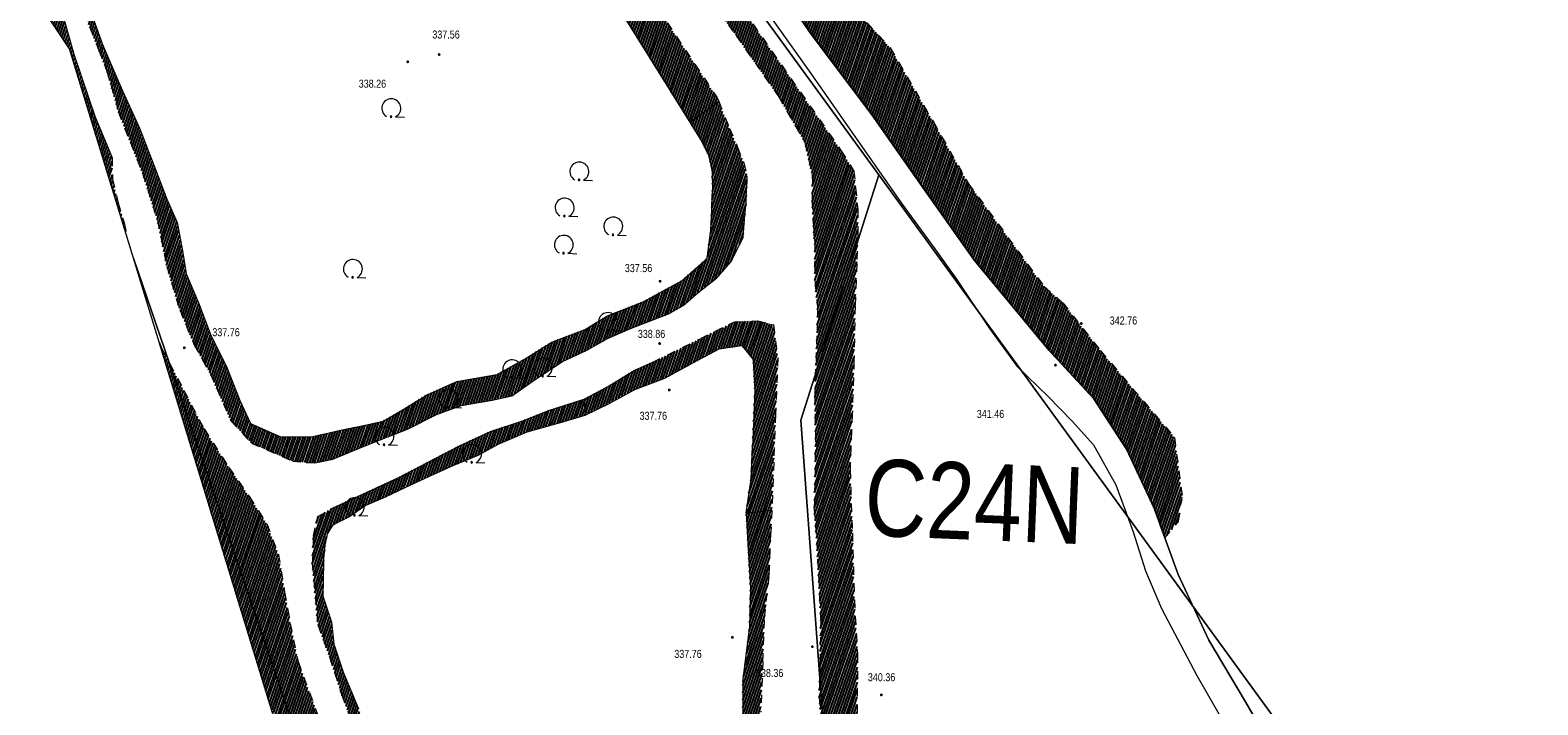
# Model space of a CAD drawing. Header units: metres. Extents: x 345144 to 348639, y 5629211 to 5635235.
# Tile 6 of 256: x 346514 to 346641, y 5629832 to 5629888. Entities that reach past the tile are written whole.
import ezdxf
from ezdxf.enums import TextEntityAlignment as Align

# ---------------------------------------------------------------- set-up
doc = ezdxf.new("R2010")
doc.units = ezdxf.units.M
doc.header["$MEASUREMENT"] = 0
doc.linetypes.add('4_4', pattern=[1.4, 0.7, -0.7])
for name, color, linetype in [('028 Geländeform', 7, 'Continuous'), ('028 Geländeform Ausg.', 7, 'Continuous'), ('081-083 Topographie', 7, 'Continuous'), ('AX Flurstück', 7, 'Continuous'), ('Blatt', 7, 'Continuous'), ('Definitionslinie', 7, 'Continuous'), ('Gemeinde Lokation', 7, 'Continuous'), ('Ortsteil Lokation', 7, 'Continuous')]:
    doc.layers.add(name, color=color, linetype=linetype)
doc.styles.add('ARIAL', font='arial.ttf', dxfattribs={"height": 1})
pattern_1 = [(250.9552151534, (0, 0), (0.1890527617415, -0.065261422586), [])]

# ---------------------------------------------------------------- blocks, each defined once
blk = doc.blocks.new('alk_043x_nrw')
h = blk.add_hatch(color=7)
edge = h.paths.add_edge_path(flags=0)
edge.add_arc((0, 0), 1, 180, 360, ccw=False)
edge.add_arc((0, 0), 1, 0, 180, ccw=False)
blk = doc.blocks.new('alk_7100_nrwx2')
at = {"true_color": 0x2e2e2e}
h = blk.add_hatch(color=250, dxfattribs=at)
edge = h.paths.add_edge_path(flags=0)
edge.add_arc((0.024073, -0.597267), 0.057254, 180, 360, ccw=False)
edge.add_arc((0.024073, -0.597267), 0.057255, 0, 180, ccw=False)
at = {"color": 250, "lineweight": 5, "true_color": 0x2e2e2e, "flags": 128}
blk.add_lwpolyline([(0.349382, -0.597267), (1, -0.597267)], dxfattribs=at)
at = {"color": 250, "lineweight": 5, "true_color": 0x2e2e2e}
for centre, radius, start, end in [((0.024073, 0.012362), 0.690995, -61.91481688, -118.08518312), ((0.024073, -0.597267), 0.057255, 0, 180), ((0.024073, -0.597267), 0.057254, 180, 0)]:
    blk.add_arc(centre, radius, start, end, dxfattribs=at)

msp = doc.modelspace()

# ---------------------------------------------------------------- hatches: boundary and pattern name
at = {"layer": '028 Geländeform', "true_color": 0xb27500}
h = msp.add_hatch(dxfattribs=at)
h.set_pattern_fill('_USER', color=44, scale=0.2, angle=250.95521515, style=0, pattern_type=0)
h.set_pattern_definition(pattern_1)
h.paths.add_polyline_path([(346533.809, 5629958.967), (346536.23, 5629959.897), (346536.23, 5629959.897), (346537.99, 5629955.343), (346537.99, 5629955.343), (346539.253, 5629951.439), (346539.253, 5629951.439), (346540.785, 5629945.029), (346540.785, 5629945.029), (346542.771, 5629939.354), (346542.771, 5629939.354), (346543.892, 5629936.599), (346543.892, 5629936.599), (346544.499, 5629935.045), (346544.499, 5629935.045), (346546.287, 5629931.871), (346546.287, 5629931.871), (346546.94, 5629930.411), (346546.94, 5629930.411), (346547.675, 5629929.174), (346547.675, 5629929.174), (346548.522, 5629927.997), (346548.522, 5629927.997), (346550.327, 5629925.204), (346550.327, 5629925.204), (346552.837, 5629921.045), (346552.837, 5629921.045), (346557.433, 5629913.572), (346557.433, 5629913.572), (346563.616, 5629905.231), (346563.616, 5629905.231), (346568.238, 5629898.809), (346568.238, 5629898.809), (346573.961, 5629889.977), (346573.961, 5629889.977), (346582.171, 5629878.186), (346582.171, 5629878.186), (346583.267, 5629876.443), (346583.267, 5629876.443), (346583.58, 5629873.215), (346583.58, 5629873.215), (346583.596, 5629871.105), (346583.596, 5629871.105), (346583.501, 5629868.663), (346583.501, 5629868.663), (346583.362, 5629865.106), (346583.362, 5629865.106), (346583.266, 5629860.46), (346583.266, 5629860.46), (346583.123, 5629855.941), (346583.123, 5629855.941), (346582.939, 5629851.258), (346582.939, 5629851.258), (346583.136, 5629845.95), (346583.136, 5629845.95), (346583.299, 5629840.346), (346583.299, 5629840.346), (346583.571, 5629835.736), (346583.571, 5629835.736), (346583.527, 5629829.732), (346583.527, 5629829.732), (346583.524, 5629823.168), (346583.524, 5629823.168), (346583.864, 5629818.23), (346583.864, 5629818.23), (346583.709, 5629813.922), (346583.709, 5629813.922), (346583.595, 5629810.445), (346583.595, 5629810.445), (346583.966, 5629805.711), (346583.966, 5629805.711), (346584.519, 5629800.633), (346584.519, 5629800.633), (346584.459, 5629795.855), (346584.459, 5629795.855), (346584.193, 5629791.552), (346584.193, 5629791.552), (346583.87, 5629786.576), (346583.87, 5629786.576), (346583.708, 5629782.453), (346583.708, 5629782.453), (346582.777, 5629778.216), (346582.777, 5629778.216), (346580.993, 5629773.181), (346580.993, 5629773.181), (346580.39, 5629769.715), (346580.39, 5629769.715), (346579.529, 5629767.327), (346579.529, 5629767.327), (346578.684, 5629766.247), (346578.684, 5629766.247), (346578.107, 5629765.816), (346578.107, 5629765.816), (346578.053, 5629765.808), (346578.053, 5629765.808), (346580.144, 5629777.199), (346580.144, 5629777.199), (346581.416, 5629783.71), (346581.416, 5629783.71), (346581.649, 5629787.667), (346581.649, 5629787.667), (346582.046, 5629790.985), (346582.046, 5629790.985), (346582.177, 5629794.285), (346582.177, 5629794.285), (346582.246, 5629797.17), (346582.246, 5629797.17), (346582.246, 5629800.511), (346582.246, 5629800.511), (346581.967, 5629803.829), (346581.967, 5629803.829), (346581.602, 5629806.578), (346581.602, 5629806.578), (346581.191, 5629809.851), (346581.191, 5629809.851), (346581.052, 5629812.752), (346581.052, 5629812.752), (346580.996, 5629815.746), (346580.996, 5629815.746), (346580.866, 5629819.196), (346580.866, 5629819.196), (346580.836, 5629822.035), (346580.836, 5629822.035), (346580.578, 5629826.293), (346580.578, 5629826.293), (346580.575, 5629829.308), (346580.575, 5629829.308), (346580.338, 5629832.158), (346580.338, 5629832.158), (346580.411, 5629835.134), (346580.411, 5629835.134), (346580.467, 5629838.611), (346580.467, 5629838.611), (346580.298, 5629842.107), (346580.298, 5629842.107), (346580.133, 5629845.162), (346580.133, 5629845.162), (346579.918, 5629847.975), (346579.918, 5629847.975), (346580.008, 5629851.531), (346580.008, 5629851.531), (346580.028, 5629854.345), (346580.028, 5629854.345), (346579.973, 5629857.41), (346579.973, 5629857.41), (346580.044, 5629859.732), (346580.044, 5629859.732), (346580.156, 5629862.568), (346580.156, 5629862.568), (346580.203, 5629864.972), (346580.203, 5629864.972), (346579.991, 5629867.017), (346579.991, 5629867.017), (346579.96, 5629868.685), (346579.96, 5629868.685), (346579.972, 5629870.287), (346579.972, 5629870.287), (346579.888, 5629871.093), (346579.888, 5629871.093), (346579.886, 5629871.441), (346579.886, 5629871.441), (346579.832, 5629872.11), (346579.832, 5629872.11), (346579.74, 5629873.914), (346579.74, 5629873.914), (346579.779, 5629875.941), (346579.779, 5629875.941), (346579.122, 5629878.874), (346579.122, 5629878.874), (346576.934, 5629882.699), (346576.934, 5629882.699), (346573.341, 5629887.862), (346573.341, 5629887.862), (346570.246, 5629892.191), (346570.246, 5629892.191), (346564.933, 5629899.52), (346564.933, 5629899.52), (346560.702, 5629905.002), (346560.702, 5629905.002), (346554.764, 5629913.054), (346554.764, 5629913.054), (346549.188, 5629920.866), (346549.188, 5629920.866), (346546.467, 5629926.68), (346546.467, 5629926.68), (346543.57, 5629933.236), (346543.57, 5629933.236), (346541.486, 5629938.867), (346541.486, 5629938.867), (346539.613, 5629943.67), (346539.613, 5629943.67), (346538.293, 5629947.863), (346538.293, 5629947.863), (346536.767, 5629952.109), (346536.767, 5629952.109)], flags=0)
h = msp.add_hatch(dxfattribs=at)
h.set_pattern_fill('_USER', color=44, scale=0.2, angle=250.95521515, style=0, pattern_type=0)
h.set_pattern_definition(pattern_1)
h.paths.add_polyline_path([(346545.045, 5629943.396), (346541.624, 5629953.372), (346541.624, 5629953.372), (346540.608, 5629956.327), (346540.608, 5629956.327), (346543.005, 5629952.456), (346543.005, 5629952.456), (346546.022, 5629947.033), (346546.022, 5629947.033), (346549.769, 5629942.232), (346549.769, 5629942.232), (346552.683, 5629937.739), (346552.683, 5629937.739), (346555.358, 5629932.424), (346555.358, 5629932.424), (346557.354, 5629927.966), (346557.354, 5629927.966), (346560.286, 5629922.9), (346560.286, 5629922.9), (346564.306, 5629916.815), (346564.306, 5629916.815), (346568.807, 5629910.18), (346568.807, 5629910.18), (346576.618, 5629898.903), (346576.618, 5629898.903), (346580.602, 5629893.039), (346580.602, 5629893.039), (346586.325, 5629886.815), (346586.325, 5629886.815), (346589.95, 5629880.579), (346589.95, 5629880.579), (346592.913, 5629875.376), (346592.913, 5629875.376), (346599.252, 5629866.744), (346599.252, 5629866.744), (346600.839, 5629865.356), (346600.839, 5629865.356), (346604.025, 5629861.31), (346604.025, 5629861.31), (346610.246, 5629854.011), (346610.246, 5629854.011), (346610.898, 5629849.001), (346610.898, 5629849.001), (346610.572, 5629846.944), (346610.572, 5629846.944), (346609.427, 5629845.566), (346609.427, 5629845.566), (346608.52, 5629848.067), (346608.52, 5629848.067), (346606.209, 5629853.039), (346606.209, 5629853.039), (346603.454, 5629857.277), (346603.454, 5629857.277), (346599.71, 5629861.328), (346599.71, 5629861.328), (346593.407, 5629868.908), (346593.407, 5629868.908), (346589.207, 5629874.868), (346589.207, 5629874.868), (346584.799, 5629881.157), (346584.799, 5629881.157), (346579.59, 5629888.065), (346579.59, 5629888.065), (346573.036, 5629897.747), (346573.036, 5629897.747), (346568.334, 5629904.186), (346568.334, 5629904.186), (346563.909, 5629910.34), (346563.909, 5629910.34), (346559.971, 5629915.807), (346559.971, 5629915.807), (346557.494, 5629919.624), (346557.494, 5629919.624), (346555.2, 5629923.404), (346555.2, 5629923.404), (346553.123, 5629926.644), (346553.123, 5629926.644), (346551.012, 5629930.028), (346551.012, 5629930.028), (346549.436, 5629933.252), (346549.436, 5629933.252), (346547.822, 5629936.377), (346547.822, 5629936.377), (346546.512, 5629939.967), (346546.512, 5629939.967)], flags=0)
h = msp.add_hatch(dxfattribs=at)
h.set_pattern_fill('_USER', color=44, scale=0.2, angle=250.95521515, style=0, pattern_type=0)
h.set_pattern_definition(pattern_1)
h.paths.add_polyline_path([(346517.253, 5629886.745), (346513.798, 5629891.92), (346513.599, 5629893.034), (346512.759, 5629896.782), (346512.018, 5629899.004), (346511.994, 5629899.082), (346508.763, 5629909.517), (346506.765, 5629915.967), (346505.214, 5629920.976), (346501.706, 5629928.854), (346499.902, 5629932.904), (346496.354, 5629940.87), (346493.405, 5629947.494), (346490.873, 5629953.179), (346496.749, 5629951.687), (346498.729, 5629948.473), (346500.528, 5629941.726), (346502.015, 5629936.967), (346504.799, 5629929.672), (346506.816, 5629924.763), (346508.265, 5629920.317), (346510.968, 5629910.786), (346512.24, 5629907.176), (346513.922, 5629903.693), (346515.428, 5629900.781), (346516.127, 5629898.64), (346516.165, 5629897.006), (346515.852, 5629895.634), (346515.765, 5629893.938), (346516.322, 5629890.816), (346517.599, 5629886.277), (346519.378, 5629881.068), (346520.829, 5629877.559), (346520.051, 5629877.587)], flags=0)
h = msp.add_hatch(dxfattribs=at)
h.set_pattern_fill('_USER', color=44, scale=0.2, angle=250.95521515, style=0, pattern_type=0)
h.set_pattern_definition(pattern_1)
h.paths.add_polyline_path([(346538.664, 5629903.817), (346520.728, 5629897.556), (346520.728, 5629897.556), (346519.205, 5629896.515), (346519.205, 5629896.515), (346518.652, 5629895.476), (346518.652, 5629895.476), (346518.496, 5629894.301), (346518.496, 5629894.301), (346518.487, 5629893.209), (346518.487, 5629893.209), (346518.596, 5629891.725), (346518.596, 5629891.725), (346518.897, 5629890.207), (346518.897, 5629890.207), (346520.021, 5629887.091), (346520.021, 5629887.091), (346521.409, 5629883.886), (346521.409, 5629883.886), (346520.75, 5629883.606), (346520.75, 5629883.606), (346520.421, 5629884.768), (346520.421, 5629884.768), (346519.706, 5629886.633), (346519.706, 5629886.633), (346518.968, 5629888.516), (346518.968, 5629888.516), (346518.348, 5629890.133), (346518.348, 5629890.133), (346517.766, 5629892.702), (346517.766, 5629892.702), (346517.787, 5629894.656), (346517.787, 5629894.656), (346518.723, 5629896.831), (346518.723, 5629896.831), (346521.945, 5629899.071), (346521.945, 5629899.071), (346526.805, 5629901.232), (346526.805, 5629901.232), (346530.928, 5629902.668), (346530.928, 5629902.668), (346533.052, 5629903.548), (346533.052, 5629903.548), (346534.818, 5629904.458), (346534.818, 5629904.458), (346537.997, 5629905.672), (346537.997, 5629905.672), (346539.623, 5629906.64), (346539.623, 5629906.64), (346542.334, 5629908.468), (346542.334, 5629908.468), (346545.944, 5629910.042), (346545.944, 5629910.042), (346549.347, 5629911.808), (346549.347, 5629911.808), (346551.642, 5629912.218), (346551.642, 5629912.218), (346553.938, 5629910.213), (346553.938, 5629910.213), (346555.715, 5629907.406), (346555.715, 5629907.406), (346560.267, 5629900.34), (346560.267, 5629900.34), (346564.555, 5629893.311), (346564.555, 5629893.311), (346567.542, 5629888.941), (346567.542, 5629888.941), (346571.762, 5629882.611), (346571.762, 5629882.611), (346571.89, 5629882.291), (346571.89, 5629882.291), (346569.458, 5629880.547), (346569.458, 5629880.547), (346561.044, 5629894.078), (346561.044, 5629894.078), (346553.578, 5629907.08), (346553.578, 5629907.08), (346552.465, 5629908.409), (346552.465, 5629908.409), (346551.274, 5629909.505), (346551.274, 5629909.505), (346550.632, 5629909.568), (346550.632, 5629909.568), (346549.506, 5629909.099), (346549.506, 5629909.099), (346548.022, 5629908.384), (346548.022, 5629908.384)], flags=0)
h = msp.add_hatch(dxfattribs=at)
h.set_pattern_fill('_USER', color=44, scale=0.2, angle=250.95521515, style=0, pattern_type=0)
h.set_pattern_definition(pattern_1)
h.paths.add_polyline_path([(346569.458, 5629880.547), (346571.89, 5629882.291), (346571.89, 5629882.291), (346572.79, 5629880.039), (346572.79, 5629880.039), (346573.443, 5629878.518), (346573.443, 5629878.518), (346573.989, 5629877.147), (346573.989, 5629877.147), (346574.256, 5629876.052), (346574.256, 5629876.052), (346574.26, 5629875.397), (346574.26, 5629875.397), (346574.231, 5629874.74), (346574.231, 5629874.74), (346574.203, 5629874.14), (346574.203, 5629874.14), (346574.185, 5629873.735), (346574.185, 5629873.735), (346574.175, 5629873.521), (346574.175, 5629873.521), (346574.097, 5629872.753), (346574.097, 5629872.753), (346573.94, 5629870.883), (346573.94, 5629870.883), (346572.92, 5629868.823), (346572.92, 5629868.823), (346571.726, 5629867.441), (346571.726, 5629867.441), (346570.162, 5629866.231), (346570.162, 5629866.231), (346568.907, 5629865.123), (346568.907, 5629865.123), (346567.651, 5629864.411), (346567.651, 5629864.411), (346566.048, 5629863.812), (346566.048, 5629863.812), (346564.447, 5629863.188), (346564.447, 5629863.188), (346562.522, 5629862.34), (346562.522, 5629862.34), (346560.727, 5629861.332), (346560.727, 5629861.332), (346558.749, 5629860.422), (346558.749, 5629860.422), (346556.474, 5629858.925), (346556.474, 5629858.925), (346554.483, 5629857.531), (346554.483, 5629857.531), (346552.805, 5629857.167), (346552.805, 5629857.167), (346550.208, 5629856.708), (346550.208, 5629856.708), (346548.121, 5629855.939), (346548.121, 5629855.939), (346545.688, 5629854.713), (346545.688, 5629854.713), (346543.382, 5629853.824), (346543.382, 5629853.824), (346541.425, 5629853.032), (346541.425, 5629853.032), (346539.413, 5629852.191), (346539.413, 5629852.191), (346537.905, 5629851.885), (346537.905, 5629851.885), (346537.171, 5629851.909), (346537.171, 5629851.909), (346536.028, 5629852.019), (346536.028, 5629852.019), (346532.572, 5629853.533), (346532.572, 5629853.533), (346530.853, 5629855.388), (346530.853, 5629855.388), (346529.076, 5629859.42), (346529.076, 5629859.42), (346527.741, 5629861.827), (346527.741, 5629861.827), (346526.518, 5629864.776), (346526.518, 5629864.776), (346525.424, 5629868.425), (346525.424, 5629868.425), (346524.655, 5629872.27), (346524.655, 5629872.27), (346523.405, 5629876.204), (346523.405, 5629876.204), (346521.376, 5629881.399), (346521.376, 5629881.399), (346520.75, 5629883.606), (346520.75, 5629883.606), (346521.409, 5629883.886), (346521.409, 5629883.886), (346521.714, 5629883.183), (346521.714, 5629883.183), (346523.13, 5629880.048), (346523.13, 5629880.048), (346524.473, 5629876.584), (346524.473, 5629876.584), (346525.424, 5629874.09), (346525.424, 5629874.09), (346526.312, 5629872.101), (346526.312, 5629872.101), (346526.746, 5629869.719), (346526.746, 5629869.719), (346527.065, 5629867.777), (346527.065, 5629867.777), (346528.095, 5629865.356), (346528.095, 5629865.356), (346529.155, 5629862.556), (346529.155, 5629862.556), (346530.426, 5629860.055), (346530.426, 5629860.055), (346531.572, 5629857.131), (346531.572, 5629857.131), (346532.467, 5629855.201), (346532.467, 5629855.201), (346534.945, 5629854.083), (346534.945, 5629854.083), (346537.605, 5629854.056), (346537.605, 5629854.056), (346540.343, 5629854.674), (346540.343, 5629854.674), (346542.026, 5629855.01), (346542.026, 5629855.01), (346543.638, 5629855.389), (346543.638, 5629855.389), (346545.257, 5629856.316), (346545.257, 5629856.316), (346547.279, 5629857.588), (346547.279, 5629857.588), (346549.857, 5629858.728), (346549.857, 5629858.728), (346553.245, 5629859.32), (346553.245, 5629859.32), (346555.605, 5629860.643), (346555.605, 5629860.643), (346557.841, 5629862.051), (346557.841, 5629862.051), (346560.643, 5629863.112), (346560.643, 5629863.112), (346562.516, 5629864.253), (346562.516, 5629864.253), (346565.528, 5629865.439), (346565.528, 5629865.439), (346568.774, 5629867.198), (346568.774, 5629867.198), (346570.921, 5629869.093), (346570.921, 5629869.093), (346571.228, 5629871.446), (346571.228, 5629871.446), (346571.297, 5629873.145), (346571.297, 5629873.145), (346571.31, 5629873.475), (346571.31, 5629873.475), (346571.367, 5629874.874), (346571.367, 5629874.874), (346571.326, 5629876.417), (346571.326, 5629876.417), (346571.056, 5629877.717), (346571.056, 5629877.717), (346570.506, 5629878.862), (346570.506, 5629878.862)], flags=0)
h = msp.add_hatch(dxfattribs=at)
h.set_pattern_fill('_USER', color=44, scale=0.2, angle=250.95521515, style=0, pattern_type=0)
h.set_pattern_definition(pattern_1)
h.paths.add_polyline_path([(346535.001, 5629829.768), (346534.213, 5629831.243), (346524.791, 5629862.078), (346525.024, 5629861.484), (346525.662, 5629860.276), (346526.873, 5629857.983), (346528.573, 5629854.733), (346530.664, 5629851.484), (346532.382, 5629849.022), (346533.843, 5629846.757), (346534.832, 5629844.172), (346535.354, 5629840.982), (346535.824, 5629838.357), (346536.48, 5629835.164), (346538.435, 5629829.84), (346539.169, 5629827.256), (346540.629, 5629822.731), (346542.233, 5629819.075), (346543.252, 5629815.885), (346544.133, 5629812.778), (346545.789, 5629807.111), (346547.712, 5629801.657), (346549.814, 5629795.028), (346551.746, 5629788.792), (346553.572, 5629783.34), (346555.668, 5629778.092), (346557.276, 5629770.609), (346559.512, 5629765.62), (346560.66, 5629763.35), (346559.417, 5629762.94), (346558.445, 5629764.35), (346558.088, 5629764.869), (346557.458, 5629765.784), (346556.185, 5629768.88), (346555.16, 5629771.577), (346554.691, 5629773.807), (346553.434, 5629776.425), (346551.764, 5629778.728), (346550.66, 5629779.999), (346549.04, 5629781.898), (346545.822, 5629792.84), (346545.501, 5629795.653), (346545.12, 5629799.472), (346544.494, 5629802.485), (346543.897, 5629804.719), (346543.021, 5629807.535), (346542.456, 5629809.787), (346541.026, 5629812.081), (346540.182, 5629814.681), (346539.224, 5629817.197), (346538.227, 5629820.256), (346537.923, 5629823.363), (346536.408, 5629826.55)], flags=0)
h.paths.add_polyline_path([(346521.844, 5629872.088), (346522.059, 5629871.019), (346520.051, 5629877.587), (346520.829, 5629877.559), (346520.861, 5629875.746), (346521.323, 5629873.86)], flags=0)
h = msp.add_hatch(dxfattribs=at)
h.set_pattern_fill('_USER', color=44, scale=0.2, angle=250.95521515, style=0, pattern_type=0)
h.set_pattern_definition(pattern_1)
h.paths.add_polyline_path([(346575.18, 5629863.841), (346576.483, 5629863.525), (346576.483, 5629863.525), (346576.855, 5629860.706), (346576.855, 5629860.706), (346576.669, 5629855.959), (346576.669, 5629855.959), (346576.512, 5629851.947), (346576.512, 5629851.947), (346576.352, 5629847.888), (346576.352, 5629847.888), (346574.196, 5629847.653), (346574.196, 5629847.653), (346574.606, 5629850.491), (346574.606, 5629850.491), (346574.74, 5629853.241), (346574.74, 5629853.241), (346574.832, 5629855.558), (346574.832, 5629855.558), (346574.925, 5629858.043), (346574.925, 5629858.043), (346574.785, 5629860.589), (346574.785, 5629860.589), (346574.449, 5629860.994), (346574.449, 5629860.994), (346573.817, 5629861.757), (346573.817, 5629861.757), (346571.924, 5629861.485), (346571.924, 5629861.485), (346569.704, 5629860.292), (346569.704, 5629860.292), (346567.343, 5629859.019), (346567.343, 5629859.019), (346564.829, 5629858.054), (346564.829, 5629858.054), (346562.656, 5629856.887), (346562.656, 5629856.887), (346560.642, 5629855.903), (346560.642, 5629855.903), (346560.557, 5629857.235), (346560.557, 5629857.235), (346562.516, 5629858.269), (346562.516, 5629858.269), (346564.764, 5629859.647), (346564.764, 5629859.647), (346566.334, 5629860.353), (346566.334, 5629860.353), (346570.289, 5629862.304), (346570.289, 5629862.304), (346573.238, 5629863.758), (346573.238, 5629863.758)], flags=0)
h = msp.add_hatch(dxfattribs=at)
h.set_pattern_fill('_USER', color=44, scale=0.2, angle=250.95521515, style=0, pattern_type=0)
h.set_pattern_definition(pattern_1)
h.paths.add_polyline_path([(346560.557, 5629857.235), (346560.642, 5629855.903), (346560.642, 5629855.903), (346558.574, 5629855.28), (346558.574, 5629855.28), (346555.75, 5629854.495), (346555.75, 5629854.495), (346553.33, 5629853.447), (346553.33, 5629853.447), (346551.647, 5629852.519), (346551.647, 5629852.519), (346549.587, 5629851.671), (346549.587, 5629851.671), (346547.847, 5629850.903), (346547.847, 5629850.903), (346546.025, 5629850.063), (346546.025, 5629850.063), (346543.837, 5629849.012), (346543.837, 5629849.012), (346542.131, 5629848.277), (346542.131, 5629848.277), (346540.752, 5629847.331), (346540.752, 5629847.331), (346539.809, 5629846.849), (346539.809, 5629846.849), (346539.448, 5629846.665), (346539.448, 5629846.665), (346538.952, 5629845.902), (346538.952, 5629845.902), (346538.777, 5629844.957), (346538.777, 5629844.957), (346538.623, 5629843.507), (346538.623, 5629843.507), (346538.626, 5629843.673), (346538.626, 5629843.673), (346538.623, 5629843.511), (346538.623, 5629843.511), (346538.623, 5629843.507), (346538.623, 5629843.507), (346538.578, 5629840.651), (346538.578, 5629840.651), (346539.29, 5629838.458), (346539.29, 5629838.458), (346539.506, 5629836.608), (346539.506, 5629836.608), (346540.283, 5629834.253), (346540.283, 5629834.253), (346541.578, 5629831.184), (346541.578, 5629831.184), (346542.862, 5629827.416), (346542.862, 5629827.416), (346544.096, 5629824.382), (346544.096, 5629824.382), (346545.166, 5629821.59), (346545.166, 5629821.59), (346546.125, 5629818.319), (346546.125, 5629818.319), (346546.924, 5629814.319), (346546.924, 5629814.319), (346547.947, 5629811.735), (346547.947, 5629811.735), (346549.028, 5629808.516), (346549.028, 5629808.516), (346550.581, 5629804.236), (346550.581, 5629804.236), (346552.762, 5629798.772), (346552.762, 5629798.772), (346553.816, 5629795.112), (346553.816, 5629795.112), (346556.292, 5629789.57), (346556.292, 5629789.57), (346558.025, 5629785.524), (346558.025, 5629785.524), (346559.664, 5629781.555), (346559.664, 5629781.555), (346560.023, 5629780.758), (346560.023, 5629780.758), (346561.367, 5629777.771), (346561.367, 5629777.771), (346562.739, 5629774.275), (346562.739, 5629774.275), (346563.533, 5629771.071), (346563.533, 5629771.071), (346564.303, 5629767.955), (346564.303, 5629767.955), (346566.592, 5629765.399), (346566.592, 5629765.399), (346568.448, 5629764.675), (346568.448, 5629764.675), (346570.476, 5629765.059), (346570.476, 5629765.059), (346571.898, 5629768.122), (346571.898, 5629768.122), (346572.106, 5629769.504), (346572.106, 5629769.504), (346572.192, 5629770.905), (346572.192, 5629770.905), (346572.79, 5629772.985), (346572.79, 5629772.985), (346573.94, 5629774.423), (346573.94, 5629774.423), (346574.018, 5629776.242), (346574.018, 5629776.242), (346574.109, 5629779.321), (346574.109, 5629779.321), (346573.986, 5629782.697), (346573.986, 5629782.697), (346574.163, 5629786.682), (346574.163, 5629786.682), (346573.179, 5629789.038), (346573.179, 5629789.038), (346572.353, 5629790.483), (346572.353, 5629790.483), (346572.504, 5629792.222), (346572.504, 5629792.222), (346573.658, 5629793.924), (346573.658, 5629793.924), (346575.362, 5629795.776), (346575.362, 5629795.776), (346575.693, 5629799.617), (346575.693, 5629799.617), (346575.807, 5629802.522), (346575.807, 5629802.522), (346576.279, 5629805.394), (346576.279, 5629805.394), (346576.17, 5629809.213), (346576.17, 5629809.213), (346575.009, 5629811.597), (346575.009, 5629811.597), (346574.639, 5629815.066), (346574.639, 5629815.066), (346573.988, 5629817.719), (346573.988, 5629817.719), (346572.986, 5629820.304), (346572.986, 5629820.304), (346573.741, 5629824.508), (346573.741, 5629824.508), (346573.908, 5629826.635), (346573.908, 5629826.635), (346573.928, 5629833.446), (346573.928, 5629833.446), (346574.474, 5629837.883), (346574.474, 5629837.883), (346574.494, 5629839.261), (346574.494, 5629839.261), (346574.555, 5629841.329), (346574.555, 5629841.329), (346574.196, 5629847.653), (346574.196, 5629847.653), (346576.352, 5629847.888), (346576.352, 5629847.888), (346576.28, 5629846.038), (346576.28, 5629846.038), (346576.132, 5629842.428), (346576.132, 5629842.428), (346575.742, 5629838.823), (346575.742, 5629838.823), (346575.591, 5629835.16), (346575.591, 5629835.16), (346575.423, 5629830.879), (346575.423, 5629830.879), (346575.229, 5629825.919), (346575.229, 5629825.919), (346575.384, 5629822.588), (346575.384, 5629822.588), (346576.681, 5629818.797), (346576.681, 5629818.797), (346576.716, 5629815.521), (346576.716, 5629815.521), (346576.834, 5629811.257), (346576.834, 5629811.257), (346577.568, 5629808.517), (346577.568, 5629808.517), (346577.448, 5629805.255), (346577.448, 5629805.255), (346577.277, 5629800.917), (346577.277, 5629800.917), (346577.195, 5629798.811), (346577.195, 5629798.811), (346577.069, 5629795.612), (346577.069, 5629795.612), (346575.878, 5629791.942), (346575.878, 5629791.942), (346575.61, 5629789.386), (346575.61, 5629789.386), (346575.81, 5629787.792), (346575.81, 5629787.792), (346576.303, 5629786.196), (346576.303, 5629786.196), (346576.149, 5629782.25), (346576.149, 5629782.25), (346575.971, 5629777.721), (346575.971, 5629777.721), (346575.814, 5629773.816), (346575.814, 5629773.816), (346574.763, 5629770.858), (346574.763, 5629770.858), (346573.758, 5629768.067), (346573.758, 5629768.067), (346573.571, 5629764.95), (346573.571, 5629764.95), (346572.291, 5629762.687), (346572.291, 5629762.687), (346570.837, 5629762.217), (346570.837, 5629762.217), (346568.278, 5629762.378), (346568.278, 5629762.378), (346566.537, 5629762.899), (346566.537, 5629762.899), (346564.419, 5629763.981), (346564.419, 5629763.981), (346563.442, 5629765.238), (346563.442, 5629765.238), (346562.882, 5629766.611), (346562.882, 5629766.611), (346562.329, 5629768.756), (346562.329, 5629768.756), (346561.314, 5629771.024), (346561.314, 5629771.024), (346560.883, 5629773.218), (346560.883, 5629773.218), (346559.616, 5629776.223), (346559.616, 5629776.223), (346558.942, 5629778.782), (346558.942, 5629778.782), (346558.045, 5629781.669), (346558.045, 5629781.669), (346556.852, 5629784.429), (346556.852, 5629784.429), (346555.794, 5629787.148), (346555.794, 5629787.148), (346555.086, 5629789.349), (346555.086, 5629789.349), (346553.335, 5629792.95), (346553.335, 5629792.95), (346551.928, 5629797.178), (346551.928, 5629797.178), (346550.905, 5629800.523), (346550.905, 5629800.523), (346549.582, 5629803.916), (346549.582, 5629803.916), (346548.451, 5629807.15), (346548.451, 5629807.15), (346547.202, 5629810.363), (346547.202, 5629810.363), (346546.151, 5629814.114), (346546.151, 5629814.114), (346545.279, 5629817.211), (346545.279, 5629817.211), (346544.397, 5629820.375), (346544.397, 5629820.375), (346543.591, 5629823.074), (346543.591, 5629823.074), (346542.324, 5629825.673), (346542.324, 5629825.673), (346541.342, 5629829.183), (346541.342, 5629829.183), (346540.17, 5629832.319), (346540.17, 5629832.319), (346539.15, 5629835.495), (346539.15, 5629835.495), (346538.136, 5629838.289), (346538.136, 5629838.289), (346537.678, 5629843.359), (346537.678, 5629843.359), (346537.77, 5629845.717), (346537.77, 5629845.717), (346538.153, 5629847.353), (346538.153, 5629847.353), (346539.321, 5629848.039), (346539.321, 5629848.039), (346544.969, 5629850.654), (346544.969, 5629850.654), (346550.026, 5629853.291), (346550.026, 5629853.291), (346552.668, 5629854.522), (346552.668, 5629854.522), (346555.397, 5629855.422), (346555.397, 5629855.422), (346557.497, 5629856.271), (346557.497, 5629856.271)], flags=0)

# ---------------------------------------------------------------- linework, layer by layer
at = {"layer": '081-083 Topographie', "color": 7, "linetype": 'Continuous', "lineweight": 5, "flags": 128}
for points in [[(346619.694, 5629825.751), (346616.207, 5629831.768), (346616.207, 5629831.768), (346613.142, 5629836.954), (346613.142, 5629836.954), (346610.542, 5629842.493), (346610.542, 5629842.493), (346609.427, 5629845.566), (346609.427, 5629845.566), (346608.52, 5629848.067), (346608.52, 5629848.067), (346606.209, 5629853.039), (346606.209, 5629853.039), (346603.454, 5629857.277), (346603.454, 5629857.277), (346599.71, 5629861.328), (346599.71, 5629861.328), (346593.407, 5629868.908), (346593.407, 5629868.908), (346589.207, 5629874.868), (346589.207, 5629874.868), (346584.799, 5629881.157), (346584.799, 5629881.157), (346579.59, 5629888.065), (346579.59, 5629888.065), (346573.036, 5629897.747)], [(346574.982, 5629891.213), (346579.648, 5629884.666), (346579.648, 5629884.666), (346587.25, 5629873.78), (346587.25, 5629873.78), (346590.08, 5629869.888), (346590.08, 5629869.888), (346591.892, 5629867.328), (346591.892, 5629867.328), (346594.684, 5629863.186), (346594.684, 5629863.186), (346597.012, 5629859.998), (346597.012, 5629859.998), (346599.613, 5629857.478), (346599.613, 5629857.478), (346601.622, 5629855.4), (346601.622, 5629855.4), (346603.432, 5629853.399), (346603.432, 5629853.399), (346605.316, 5629850.041), (346605.316, 5629850.041), (346606.764, 5629846.077), (346606.764, 5629846.077), (346607.793, 5629842.792), (346607.793, 5629842.792), (346609.155, 5629839.626), (346609.155, 5629839.626), (346612.137, 5629833.987), (346612.137, 5629833.987), (346616.044, 5629827.125)]]:
    msp.add_lwpolyline(points, dxfattribs=at)
at = {"layer": 'AX Flurstück', "color": 8, "linetype": 'Continuous', "lineweight": 13, "true_color": 0x808080, "flags": 128}
for points in [[(346493.914, 5630068.865), (346504.627, 5630048.155), (346509.49, 5630029.218), (346514.144, 5630016.822), (346520.792, 5630006.572), (346532.954, 5629981.642), (346541.709, 5629952.596), (346538.778, 5629952.96), (346545.629, 5629934.633), (346564.906, 5629904.202), (346585.349, 5629876.129), (346578.809, 5629855.483), (346581.249, 5629822.309), (346587.476, 5629809.63), (346588.811, 5629775.813), (346633.288, 5629741.303)], [(346808.615, 5629724.06), (346670.946, 5629669.664), (346638.395, 5629717.968), (346635.874, 5629719.42), (346635.857, 5629719.562), (346633.288, 5629741.303), (346630.176, 5629767.644), (346628.002, 5629807.996), (346622.54, 5629825.059), (346585.349, 5629876.129), (346564.906, 5629904.202), (346545.629, 5629934.633), (346538.778, 5629952.96), (346541.709, 5629952.596), (346579.357, 5629947.928), (346627.664, 5629941.939), (346627.917, 5629941.907), (346647.048, 5629920.449)], [(346612.497, 5629732.883), (346578.267, 5629755.948), (346559.537, 5629761.152), (346522.639, 5629869.12), (346517.253, 5629886.745), (346515.947, 5629888.702)], [(346585.349, 5629876.129), (346622.54, 5629825.059), (346628.002, 5629807.996), (346630.176, 5629767.644), (346633.288, 5629741.303), (346588.811, 5629775.813), (346587.476, 5629809.63), (346581.249, 5629822.309), (346578.809, 5629855.483), (346585.349, 5629876.129)], [(346557.417, 5629758.133), (346554.647, 5629752.135), (346555.722, 5629759.179), (346542.586, 5629803.842), (346522.639, 5629869.12), (346559.537, 5629761.152), (346556.142, 5629762.352), (346556.299, 5629761.651), (346557.417, 5629758.133)]]:
    msp.add_lwpolyline(points, dxfattribs=at)
at = {"layer": 'Blatt', "color": 205, "linetype": 'Continuous', "lineweight": 5, "true_color": 0x873099, "flags": 128}
msp.add_lwpolyline([(346455.257, 5629974.11), (346454.986, 5629977.564), (346846.805, 5629966.53), (346839.768, 5629716.655), (346545.423, 5629724.944), (346553.009, 5629741.407), (346555.722, 5629759.179), (346542.586, 5629803.842), (346517.253, 5629886.745), (346507.207, 5629901.793), (346493.949, 5629921.976), (346487.385, 5629942.29), (346476.963, 5629953.181), (346460.002, 5629956.896), (346455.257, 5629974.11)], dxfattribs=at)
at = {"layer": 'Definitionslinie', "color": 7, "linetype": 'Continuous', "lineweight": 5, "flags": 128}
for points in [[(346573.036, 5629897.747), (346579.59, 5629888.065)], [(346574.982, 5629891.213), (346579.648, 5629884.666)], [(346579.59, 5629888.065), (346584.799, 5629881.157)], [(346579.648, 5629884.666), (346587.25, 5629873.78)], [(346584.799, 5629881.157), (346589.207, 5629874.868)], [(346589.207, 5629874.868), (346593.407, 5629868.908)], [(346587.25, 5629873.78), (346590.08, 5629869.888)], [(346590.08, 5629869.888), (346591.892, 5629867.328)], [(346593.407, 5629868.908), (346599.71, 5629861.328)], [(346591.892, 5629867.328), (346594.684, 5629863.186)], [(346594.684, 5629863.186), (346597.012, 5629859.998)], [(346599.71, 5629861.328), (346603.454, 5629857.277)], [(346597.012, 5629859.998), (346599.613, 5629857.478)], [(346599.613, 5629857.478), (346601.622, 5629855.4)], [(346603.454, 5629857.277), (346606.209, 5629853.039)], [(346601.622, 5629855.4), (346603.432, 5629853.399)], [(346603.432, 5629853.399), (346605.316, 5629850.041)], [(346606.209, 5629853.039), (346608.52, 5629848.067)], [(346605.316, 5629850.041), (346606.764, 5629846.077)], [(346608.52, 5629848.067), (346609.427, 5629845.566)], [(346606.764, 5629846.077), (346607.793, 5629842.792)], [(346609.427, 5629845.566), (346610.542, 5629842.493)], [(346607.793, 5629842.792), (346609.155, 5629839.626)], [(346610.542, 5629842.493), (346613.142, 5629836.954)], [(346609.155, 5629839.626), (346612.137, 5629833.987)], [(346613.142, 5629836.954), (346616.207, 5629831.768)], [(346612.137, 5629833.987), (346616.044, 5629827.125)], [(346616.207, 5629831.768), (346619.694, 5629825.751)]]:
    msp.add_lwpolyline(points, dxfattribs=at)
at = {"layer": 'Definitionslinie', "color": 44, "linetype": '4_4', "lineweight": 5, "true_color": 0xb27500, "flags": 128}
for points in [[(346573.036, 5629897.747), (346579.59, 5629888.065)], [(346580.602, 5629893.039), (346586.325, 5629886.815)], [(346570.246, 5629892.191), (346573.341, 5629887.862)], [(346573.961, 5629889.977), (346582.171, 5629878.186)], [(346518.968, 5629888.516), (346519.706, 5629886.633)], [(346567.542, 5629888.941), (346571.762, 5629882.611)], [(346579.59, 5629888.065), (346584.799, 5629881.157)], [(346573.341, 5629887.862), (346576.934, 5629882.699)], [(346586.325, 5629886.815), (346589.95, 5629880.579)], [(346519.706, 5629886.633), (346520.421, 5629884.768)], [(346520.421, 5629884.768), (346520.75, 5629883.606)], [(346520.75, 5629883.606), (346521.376, 5629881.399)], [(346571.762, 5629882.611), (346571.89, 5629882.291)], [(346571.89, 5629882.291), (346572.79, 5629880.039)], [(346576.934, 5629882.699), (346579.122, 5629878.874)], [(346521.376, 5629881.399), (346523.405, 5629876.204)], [(346584.799, 5629881.157), (346589.207, 5629874.868)], [(346589.95, 5629880.579), (346592.913, 5629875.376)], [(346572.79, 5629880.039), (346573.443, 5629878.518)], [(346573.443, 5629878.518), (346573.989, 5629877.147)], [(346579.122, 5629878.874), (346579.779, 5629875.941)], [(346582.171, 5629878.186), (346583.267, 5629876.443)], [(346520.829, 5629877.559), (346520.861, 5629875.746)], [(346573.989, 5629877.147), (346574.256, 5629876.052)], [(346520.861, 5629875.746), (346521.323, 5629873.86)], [(346523.405, 5629876.204), (346524.655, 5629872.27)], [(346574.231, 5629874.74), (346574.26, 5629875.397)], [(346574.256, 5629876.052), (346574.26, 5629875.397)], [(346579.779, 5629875.941), (346579.74, 5629873.914)], [(346583.267, 5629876.443), (346583.58, 5629873.215)], [(346592.913, 5629875.376), (346599.252, 5629866.744)], [(346574.185, 5629873.735), (346574.203, 5629874.14)], [(346574.203, 5629874.14), (346574.231, 5629874.74)], [(346589.207, 5629874.868), (346593.407, 5629868.908)], [(346521.323, 5629873.86), (346521.844, 5629872.088)], [(346574.175, 5629873.521), (346574.185, 5629873.735)], [(346579.74, 5629873.914), (346579.832, 5629872.11)], [(346583.58, 5629873.215), (346583.596, 5629871.105)], [(346521.844, 5629872.088), (346522.058553, 5629871.018684)], [(346524.655, 5629872.27), (346525.424, 5629868.425)], [(346579.832, 5629872.11), (346579.886, 5629871.441)], [(346579.886, 5629871.441), (346579.888, 5629871.093)], [(346579.888, 5629871.093), (346579.972, 5629870.287)], [(346579.972, 5629870.287), (346579.96, 5629868.685)], [(346583.596, 5629871.105), (346583.501, 5629868.663)], [(346525.424, 5629868.425), (346526.518, 5629864.776)], [(346579.96, 5629868.685), (346579.991, 5629867.017)], [(346583.501, 5629868.663), (346583.362, 5629865.106)], [(346593.407, 5629868.908), (346599.71, 5629861.328)], [(346579.991, 5629867.017), (346580.203, 5629864.972)], [(346599.252, 5629866.744), (346600.839, 5629865.356)], [(346600.839, 5629865.356), (346604.025, 5629861.31)], [(346526.518, 5629864.776), (346527.741, 5629861.827)], [(346580.203, 5629864.972), (346580.156, 5629862.568)], [(346583.362, 5629865.106), (346583.266, 5629860.46)], [(346570.289, 5629862.304), (346573.238, 5629863.758)], [(346573.238, 5629863.758), (346575.18, 5629863.841)], [(346575.18, 5629863.841), (346576.483, 5629863.525)], [(346576.483, 5629863.525), (346576.855, 5629860.706)], [(346524.790588, 5629862.078017), (346525.024, 5629861.484)], [(346525.024, 5629861.484), (346525.662, 5629860.276), (346525.662, 5629860.276), (346526.873, 5629857.983)], [(346527.741, 5629861.827), (346529.076, 5629859.42)], [(346566.334, 5629860.353), (346570.289, 5629862.304)], [(346580.156, 5629862.568), (346580.044, 5629859.732)], [(346599.71, 5629861.328), (346603.454, 5629857.277)], [(346576.855, 5629860.706), (346576.669, 5629855.959)], [(346583.266, 5629860.46), (346583.123, 5629855.941)], [(346604.025, 5629861.31), (346610.246, 5629854.011)], [(346529.076, 5629859.42), (346530.853, 5629855.388)], [(346580.044, 5629859.732), (346579.973, 5629857.41)], [(346526.873, 5629857.983), (346528.573, 5629854.733)], [(346579.973, 5629857.41), (346580.028, 5629854.345)], [(346603.454, 5629857.277), (346606.209, 5629853.039)], [(346530.853, 5629855.388), (346532.572, 5629853.533)], [(346576.669, 5629855.959), (346576.512, 5629851.947)], [(346583.123, 5629855.941), (346582.939, 5629851.258)], [(346528.573, 5629854.733), (346530.664, 5629851.484)], [(346580.028, 5629854.345), (346580.008, 5629851.531)], [(346610.246, 5629854.011), (346610.898, 5629849.001)], [(346532.572, 5629853.533), (346536.028, 5629852.019)], [(346606.209, 5629853.039), (346608.52, 5629848.067)], [(346530.664, 5629851.484), (346532.382, 5629849.022)], [(346536.028, 5629852.019), (346537.171, 5629851.909)], [(346576.512, 5629851.947), (346576.352, 5629847.888)], [(346580.008, 5629851.531), (346579.918, 5629847.975)], [(346582.939, 5629851.258), (346583.136, 5629845.95)], [(346532.382, 5629849.022), (346533.843, 5629846.757)], [(346610.572, 5629846.944), (346610.898, 5629849.001)], [(346538.153, 5629847.353), (346539.321, 5629848.039)], [(346576.352, 5629847.888), (346576.28, 5629846.038)], [(346579.918, 5629847.975), (346580.133, 5629845.162)], [(346608.52, 5629848.067), (346609.427, 5629845.566)], [(346533.843, 5629846.757), (346534.832, 5629844.172)], [(346537.77, 5629845.717), (346538.153, 5629847.353)], [(346609.427, 5629845.566), (346610.572, 5629846.944)], [(346537.77, 5629845.717), (346537.678, 5629843.359)], [(346576.132, 5629842.428), (346576.28, 5629846.038)], [(346580.133, 5629845.162), (346580.298, 5629842.107)], [(346583.136, 5629845.95), (346583.299, 5629840.346)], [(346534.832, 5629844.172), (346535.354, 5629840.982)], [(346537.678, 5629843.359), (346538.136, 5629838.289)], [(346575.742, 5629838.823), (346576.132, 5629842.428)], [(346580.298, 5629842.107), (346580.467, 5629838.611)], [(346535.354, 5629840.982), (346535.824, 5629838.357)], [(346583.299, 5629840.346), (346583.571, 5629835.736)], [(346575.591, 5629835.16), (346575.742, 5629838.823)], [(346580.467, 5629838.611), (346580.411, 5629835.134)], [(346535.824, 5629838.357), (346536.48, 5629835.164)], [(346538.136, 5629838.289), (346539.15, 5629835.495)], [(346536.48, 5629835.164), (346538.435, 5629829.84)], [(346539.15, 5629835.495), (346540.17, 5629832.319)], [(346575.591, 5629835.16), (346575.423, 5629830.879)], [(346580.411, 5629835.134), (346580.338, 5629832.158)], [(346583.571, 5629835.736), (346583.527, 5629829.732)], [(346540.17, 5629832.319), (346541.342, 5629829.183)], [(346580.338, 5629832.158), (346580.575, 5629829.308)]]:
    msp.add_lwpolyline(points, dxfattribs=at)
at = {"layer": 'Definitionslinie', "color": 44, "linetype": 'Continuous', "lineweight": 5, "true_color": 0xb27500, "flags": 128}
for points in [[(346561.044, 5629894.078), (346569.458, 5629880.547)], [(346516.322, 5629890.816), (346517.599, 5629886.277)], [(346518.897, 5629890.207), (346520.021, 5629887.091)], [(346520.021, 5629887.091), (346521.409, 5629883.886)], [(346517.599, 5629886.277), (346519.378, 5629881.068)], [(346520.75, 5629883.606), (346521.409, 5629883.886)], [(346520.75, 5629883.606), (346521.409, 5629883.886)], [(346521.409, 5629883.886), (346521.714, 5629883.183)], [(346521.714, 5629883.183), (346523.13, 5629880.048)], [(346569.458, 5629880.547), (346571.89, 5629882.291)], [(346569.458, 5629880.547), (346571.89, 5629882.291)], [(346519.378, 5629881.068), (346520.829, 5629877.559)], [(346569.458, 5629880.547), (346570.506, 5629878.862)], [(346523.13, 5629880.048), (346524.473, 5629876.584)], [(346570.506, 5629878.862), (346571.056, 5629877.717)], [(346520.051478, 5629877.586896), (346520.829, 5629877.559)], [(346520.051478, 5629877.586896), (346520.829, 5629877.559)], [(346524.473, 5629876.584), (346525.424, 5629874.09)], [(346571.056, 5629877.717), (346571.326, 5629876.417)], [(346571.326, 5629876.417), (346571.367, 5629874.874)], [(346525.424, 5629874.09), (346526.312, 5629872.101)], [(346571.31, 5629873.475), (346571.367, 5629874.874)], [(346571.228, 5629871.446), (346571.297, 5629873.145)], [(346571.297, 5629873.145), (346571.31, 5629873.475)], [(346573.94, 5629870.883), (346574.097, 5629872.753)], [(346574.097, 5629872.753), (346574.175, 5629873.521)], [(346526.312, 5629872.101), (346526.746, 5629869.719)], [(346570.921, 5629869.093), (346571.228, 5629871.446)], [(346572.92, 5629868.823), (346573.94, 5629870.883)], [(346526.746, 5629869.719), (346527.065, 5629867.777)], [(346568.774, 5629867.198), (346570.921, 5629869.093)], [(346527.065, 5629867.777), (346528.095, 5629865.356)], [(346571.726, 5629867.441), (346572.92, 5629868.823)], [(346565.528, 5629865.439), (346568.774, 5629867.198)], [(346570.162, 5629866.231), (346571.726, 5629867.441)], [(346528.095, 5629865.356), (346529.155, 5629862.556)], [(346562.516, 5629864.253), (346565.528, 5629865.439)], [(346567.651, 5629864.411), (346568.907, 5629865.123)], [(346568.907, 5629865.123), (346570.162, 5629866.231)], [(346560.643, 5629863.112), (346562.516, 5629864.253)], [(346566.048, 5629863.812), (346567.651, 5629864.411)], [(346557.841, 5629862.051), (346560.643, 5629863.112)], [(346562.522, 5629862.34), (346564.447, 5629863.188)], [(346564.447, 5629863.188), (346566.048, 5629863.812)], [(346529.155, 5629862.556), (346530.426, 5629860.055)], [(346555.605, 5629860.643), (346557.841, 5629862.051)], [(346558.749, 5629860.422), (346560.727, 5629861.332)], [(346560.727, 5629861.332), (346562.522, 5629862.34)], [(346569.704, 5629860.292), (346571.924, 5629861.485)], [(346571.924, 5629861.485), (346573.817, 5629861.757)], [(346573.817, 5629861.757), (346574.449, 5629860.994)], [(346530.426, 5629860.055), (346531.572, 5629857.131)], [(346553.245, 5629859.32), (346555.605, 5629860.643)], [(346556.474, 5629858.925), (346558.749, 5629860.422)], [(346564.764, 5629859.647), (346566.334, 5629860.353)], [(346567.343, 5629859.019), (346569.704, 5629860.292)], [(346574.449, 5629860.994), (346574.785, 5629860.589)], [(346574.785, 5629860.589), (346574.925, 5629858.043)], [(346549.857, 5629858.728), (346553.245, 5629859.32)], [(346554.483, 5629857.531), (346556.474, 5629858.925)], [(346562.516, 5629858.269), (346564.764, 5629859.647)], [(346564.829, 5629858.054), (346567.343, 5629859.019)], [(346545.257, 5629856.316), (346547.279, 5629857.588)], [(346547.279, 5629857.588), (346549.857, 5629858.728)], [(346552.805, 5629857.167), (346554.483, 5629857.531)], [(346560.557, 5629857.235), (346562.516, 5629858.269)], [(346562.656, 5629856.887), (346564.829, 5629858.054)], [(346574.925, 5629858.043), (346574.832, 5629855.558)], [(346531.572, 5629857.131), (346532.467, 5629855.201)], [(346543.638, 5629855.389), (346545.257, 5629856.316)], [(346548.121, 5629855.939), (346550.208, 5629856.708)], [(346550.208, 5629856.708), (346552.805, 5629857.167)], [(346555.397, 5629855.422), (346557.497, 5629856.271)], [(346557.497, 5629856.271), (346560.557, 5629857.235)], [(346560.557, 5629857.235), (346560.642, 5629855.903)], [(346560.557, 5629857.235), (346560.642, 5629855.903)], [(346560.642, 5629855.903), (346562.656, 5629856.887)], [(346532.467, 5629855.201), (346534.945, 5629854.083)], [(346540.343, 5629854.674), (346542.026, 5629855.01)], [(346542.026, 5629855.01), (346543.638, 5629855.389)], [(346545.688, 5629854.713), (346548.121, 5629855.939)], [(346552.668, 5629854.522), (346555.397, 5629855.422)], [(346555.75, 5629854.495), (346558.574, 5629855.28)], [(346558.574, 5629855.28), (346560.642, 5629855.903)], [(346574.832, 5629855.558), (346574.74, 5629853.241)], [(346534.945, 5629854.083), (346537.605, 5629854.056)], [(346537.605, 5629854.056), (346540.343, 5629854.674)], [(346541.425, 5629853.032), (346543.382, 5629853.824)], [(346543.382, 5629853.824), (346545.688, 5629854.713)], [(346550.026, 5629853.291), (346552.668, 5629854.522)], [(346553.33, 5629853.447), (346555.75, 5629854.495)], [(346539.413, 5629852.191), (346541.425, 5629853.032)], [(346544.969, 5629850.654), (346550.026, 5629853.291)], [(346549.587, 5629851.671), (346551.647, 5629852.519)], [(346551.647, 5629852.519), (346553.33, 5629853.447)], [(346574.606, 5629850.491), (346574.74, 5629853.241)], [(346537.171, 5629851.909), (346537.905, 5629851.885)], [(346537.905, 5629851.885), (346539.413, 5629852.191)], [(346547.847, 5629850.903), (346549.587, 5629851.671)], [(346539.321, 5629848.039), (346544.969, 5629850.654)], [(346543.837, 5629849.012), (346546.025, 5629850.063)], [(346546.025, 5629850.063), (346547.847, 5629850.903)], [(346574.196, 5629847.653), (346574.606, 5629850.491)], [(346542.131, 5629848.277), (346543.837, 5629849.012)], [(346540.752, 5629847.331), (346542.131, 5629848.277)], [(346574.196, 5629847.653), (346576.352, 5629847.888)], [(346574.196, 5629847.653), (346576.352, 5629847.888)], [(346574.196, 5629847.653), (346574.555, 5629841.329)], [(346538.952, 5629845.902), (346539.448, 5629846.665)], [(346539.448, 5629846.665), (346539.809, 5629846.849)], [(346539.809, 5629846.849), (346540.752, 5629847.331)], [(346538.623, 5629843.507), (346538.777, 5629844.957)], [(346538.777, 5629844.957), (346538.952, 5629845.902)], [(346538.626, 5629843.673), (346538.623, 5629843.511), (346538.623, 5629843.511), (346538.623, 5629843.507)], [(346538.626, 5629843.673), (346538.623, 5629843.511), (346538.623, 5629843.511), (346538.623, 5629843.507)], [(346538.623, 5629843.507), (346538.578, 5629840.651)], [(346574.555, 5629841.329), (346574.494, 5629839.261)], [(346538.578, 5629840.651), (346539.29, 5629838.458)], [(346574.494, 5629839.261), (346574.474, 5629837.883)], [(346539.29, 5629838.458), (346539.506, 5629836.608)], [(346573.928, 5629833.446), (346574.474, 5629837.883)], [(346539.506, 5629836.608), (346540.283, 5629834.253)], [(346540.283, 5629834.253), (346541.578, 5629831.184)], [(346573.928, 5629833.446), (346573.908, 5629826.635)]]:
    msp.add_lwpolyline(points, dxfattribs=at)
at = {"layer": 'Gemeinde Lokation', "color": 7, "linetype": 'Continuous', "lineweight": 5, "flags": 128}
msp.add_lwpolyline([(346524.725, 5629585.077), (346530.715, 5629655.947), (346541.299, 5629715.996), (346553.009, 5629741.407), (346555.722, 5629759.179), (346542.586, 5629803.842), (346517.253, 5629886.745), (346507.207, 5629901.793), (346493.949, 5629921.976), (346487.385, 5629942.29), (346476.963, 5629953.181), (346460.002, 5629956.896), (346455.257, 5629974.11), (346452.693, 5630006.744), (346471.994, 5630041.761), (346439.525, 5630053.22)], dxfattribs=at)
at = {"layer": 'Ortsteil Lokation', "color": 7, "linetype": 'Continuous', "lineweight": 5, "flags": 128}
msp.add_lwpolyline([(346524.725, 5629585.077), (346530.715, 5629655.947), (346541.299, 5629715.996), (346553.009, 5629741.407), (346555.722, 5629759.179), (346542.586, 5629803.842), (346517.253, 5629886.745), (346507.207, 5629901.793), (346493.949, 5629921.976), (346487.385, 5629942.29), (346476.963, 5629953.181), (346460.002, 5629956.896), (346455.257, 5629974.11), (346452.693, 5630006.744), (346471.994, 5630041.761), (346439.525, 5630053.22)], dxfattribs=at)

# ---------------------------------------------------------------- block references
at = {"layer": '028 Geländeform', "xscale": 0.125, "yscale": 0.125}
for p, rotation in [((346545.712, 5629885.639), -2.326036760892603), ((346548.357, 5629886.248), -2.326036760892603), ((346566.951, 5629867.166), -2.326036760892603), ((346602.4, 5629863.605), -2.325463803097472), ((346526.906, 5629861.567), -2.325463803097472), ((346566.913, 5629861.92), -2.325521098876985), ((346600.226, 5629860.104), -2.325463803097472), ((346567.722, 5629858.011), -2.326094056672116), ((346573.034, 5629837.185), -2.325521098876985), ((346579.766, 5629836.401), -2.325521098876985), ((346585.575, 5629832.343), -2.325521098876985)]:
    msp.add_blockref('alk_043x_nrw', p, dxfattribs=dict(at, rotation=rotation))
at = {"layer": '081-083 Topographie', "xscale": 1.15275, "yscale": 1.15275}
for p, rotation in [((346544.303, 5629881.717), -2.326036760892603), ((346560.127, 5629876.39), -2.326094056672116), ((346558.891, 5629873.349), -2.325463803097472), ((346562.981, 5629871.763), -2.325521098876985), ((346558.822, 5629870.222), -2.326036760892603), ((346541.07, 5629868.184), -2.326036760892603), ((346562.525, 5629863.713), -2.325521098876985), ((346554.476, 5629859.741), -2.325463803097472), ((346557.061, 5629859.871), -2.325521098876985), ((346549.121, 5629857.231), -2.325521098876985), ((346543.721, 5629854.088), -2.325521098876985), ((346551.09, 5629852.612), -2.325463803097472), ((346541.23, 5629848.144), -2.325521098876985)]:
    msp.add_blockref('alk_7100_nrwx2', p, dxfattribs=dict(at, rotation=rotation))

# ---------------------------------------------------------------- texts
at = {"layer": '028 Geländeform Ausg.', "color": 44, "true_color": 0xb27500, "style": 'ARIAL', "width": 0.8}
for s, height, p in [('337.56', 0.6761367, (346547.779, 5629887.599)), ('338.26', 0.6761367, (346541.585, 5629883.459)), ('337.56', 0.6761367, (346563.981, 5629867.937)), ('342.76', 0.6761366, (346604.793, 5629863.524)), ('337.76', 0.6761367, (346529.264, 5629862.538)), ('338.86', 0.6761367, (346565.075, 5629862.397)), ('341.46', 0.6761367, (346593.603, 5629855.658)), ('337.76', 0.6761367, (346565.225, 5629855.503)), ('337.76', 0.6761367, (346568.143, 5629835.458)), ('338.36', 0.6761366, (346575.016, 5629833.853)), ('340.36', 0.6761367, (346584.438, 5629833.494))]:
    msp.add_text(s, height=height, dxfattribs=at).set_placement(p)
at = {"layer": 'Blatt', "color": 205, "true_color": 0x873099, "style": 'ARIAL', "width": 0.8}
msp.add_text('C24N', height=6.4592499, rotation=-2.32549135, dxfattribs=at).set_placement((346593.409, 5629848.63), align=Align.MIDDLE_CENTER)

doc.saveas('drawing.dxf')
